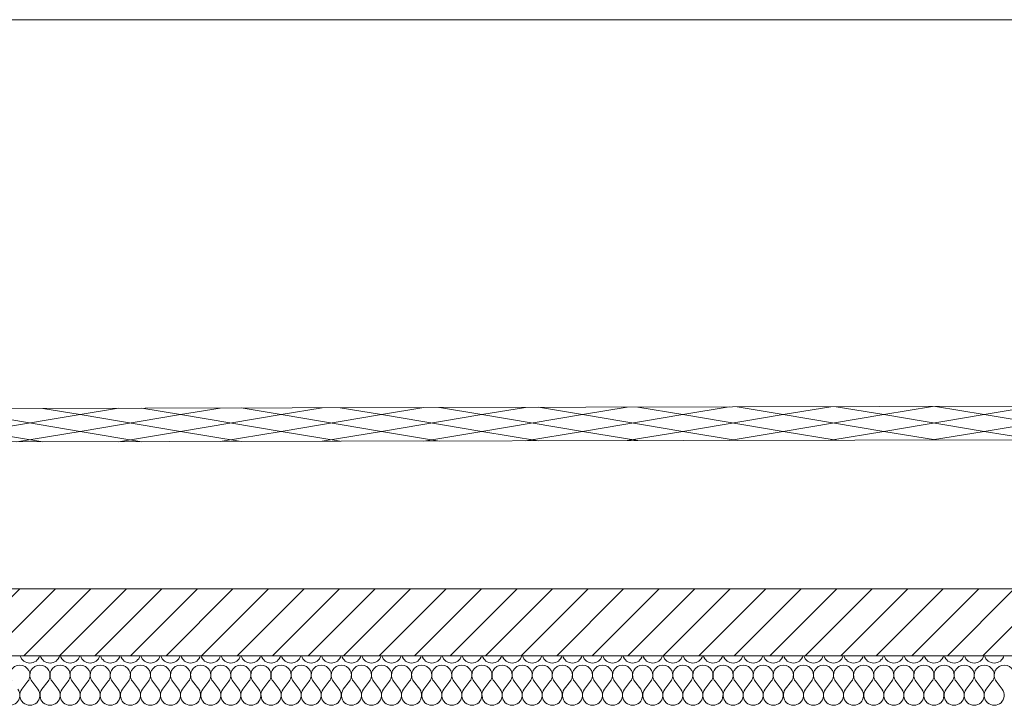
# Model space of a CAD drawing. Header units: millimetres. Extents: x 17009 to 157603, y -19950 to 21829.
# Tile 182 of 208: x 61919 to 64860, y 19779 to 21829. Entities that reach past the tile are written whole.
import ezdxf

# ---------------------------------------------------------------- set-up
doc = ezdxf.new("R2010")
doc.units = ezdxf.units.MM
doc.header["$MEASUREMENT"] = 0
doc.layers.add('01-STR_Dalles toitures.ARCHI', color=7, linetype='Continuous')
doc.layers.add('05-INF _ COTATIONS.ARCHI', color=7, linetype='Continuous')
doc.styles.add('STYLE_GENERE_1', font='arial.ttf')
doc.dimstyles.new('STYLE_GENERE__1', dxfattribs={"dimtxt": 150, "dimasz": 114, "dimexe": 0.18, "dimexo": 400, "dimgap": 0, "dimtad": 1, "dimlfac": 0.001, "dimzin": 0, "dimdsep": 46, "dimtxsty": 'STYLE_GENERE_1', "dimblk": 'ARROWHEAD_2', "dimblk1": 'ARROWHEAD_2', "dimblk2": 'ARROWHEAD_2', "dimcen": 0.09, "dimclrd": 8, "dimclre": 8, "dimclrt": 8, "dimazin": 0, "dimtfac": 1, "dimtdec": 4, "dimtmove": 0, "dimatfit": 3, "dimfxl": 0, "dimtolj": 1, "dimtzin": 0, "dimarcsym": 0})

# ---------------------------------------------------------------- blocks, each defined once
blk = doc.blocks.new('*X97')
at = {"layer": '01-STR_Dalles toitures.ARCHI', "color": 7, "linetype": 'Continuous', "lineweight": 5}
for p, q in [((61926, 19830), (61944, 19854)), ((61974, 19830), (61956, 19854)), ((61986, 19830), (62004, 19854)), ((62034, 19830), (62016, 19854)), ((62046, 19830), (62064, 19854)), ((62094, 19830), (62076, 19854)), ((62106, 19830), (62124, 19854)), ((62154, 19830), (62136, 19854)), ((62166, 19830), (62184, 19854)), ((62214, 19830), (62196, 19854)), ((62226, 19830), (62244, 19854)), ((62274, 19830), (62256, 19854)), ((62286, 19830), (62304, 19854)), ((62334, 19830), (62316, 19854)), ((62346, 19830), (62364, 19854)), ((62394, 19830), (62376, 19854)), ((62406, 19830), (62424, 19854)), ((62454, 19830), (62436, 19854)), ((62466, 19830), (62484, 19854)), ((62514, 19830), (62496, 19854)), ((62526, 19830), (62544, 19854)), ((62574, 19830), (62556, 19854)), ((62586, 19830), (62604, 19854)), ((62634, 19830), (62616, 19854)), ((62646, 19830), (62664, 19854)), ((62694, 19830), (62676, 19854)), ((62706, 19830), (62724, 19854)), ((62754, 19830), (62736, 19854)), ((62766, 19830), (62784, 19854)), ((62814, 19830), (62796, 19854)), ((62826, 19830), (62844, 19854)), ((62874, 19830), (62856, 19854)), ((62886, 19830), (62904, 19854)), ((62934, 19830), (62916, 19854)), ((62946, 19830), (62964, 19854)), ((62994, 19830), (62976, 19854)), ((63006, 19830), (63024, 19854)), ((63054, 19830), (63036, 19854)), ((63066, 19830), (63084, 19854)), ((63114, 19830), (63096, 19854)), ((63126, 19830), (63144, 19854)), ((63174, 19830), (63156, 19854)), ((63186, 19830), (63204, 19854)), ((63234, 19830), (63216, 19854)), ((63246, 19830), (63264, 19854)), ((63294, 19830), (63276, 19854)), ((63306, 19830), (63324, 19854)), ((63354, 19830), (63336, 19854)), ((63366, 19830), (63384, 19854)), ((63414, 19830), (63396, 19854)), ((63426, 19830), (63444, 19854)), ((63474, 19830), (63456, 19854)), ((63486, 19830), (63504, 19854)), ((63534, 19830), (63516, 19854)), ((63546, 19830), (63564, 19854)), ((63594, 19830), (63576, 19854)), ((63606, 19830), (63624, 19854)), ((63654, 19830), (63636, 19854)), ((63666, 19830), (63684, 19854)), ((63714, 19830), (63696, 19854)), ((63726, 19830), (63744, 19854)), ((63774, 19830), (63756, 19854)), ((63786, 19830), (63804, 19854)), ((63834, 19830), (63816, 19854)), ((63846, 19830), (63864, 19854)), ((63894, 19830), (63876, 19854)), ((63906, 19830), (63924, 19854)), ((63954, 19830), (63936, 19854)), ((63966, 19830), (63984, 19854)), ((64014, 19830), (63996, 19854)), ((64026, 19830), (64044, 19854)), ((64074, 19830), (64056, 19854)), ((64086, 19830), (64104, 19854)), ((64134, 19830), (64116, 19854)), ((64146, 19830), (64164, 19854)), ((64194, 19830), (64176, 19854)), ((64206, 19830), (64224, 19854)), ((64254, 19830), (64236, 19854)), ((64266, 19830), (64284, 19854)), ((64314, 19830), (64296, 19854)), ((64326, 19830), (64344, 19854)), ((64374, 19830), (64356, 19854)), ((64386, 19830), (64404, 19854)), ((64434, 19830), (64416, 19854)), ((64446, 19830), (64464, 19854)), ((64494, 19830), (64476, 19854)), ((64506, 19830), (64524, 19854)), ((64554, 19830), (64536, 19854)), ((64566, 19830), (64584, 19854)), ((64614, 19830), (64596, 19854)), ((64626, 19830), (64644, 19854)), ((64674, 19830), (64656, 19854)), ((64686, 19830), (64704, 19854)), ((64734, 19830), (64716, 19854)), ((64746, 19830), (64764, 19854)), ((64794, 19830), (64776, 19854)), ((64806, 19830), (64824, 19854)), ((64854, 19830), (64836, 19854))]:
    blk.add_line(p, q, dxfattribs=at)
for centre, start, end in [((61950, 19938), 195.466, 344.534), ((62010, 19938), 195.466, 344.534), ((62070, 19938), 195.466, 344.534), ((62130, 19938), 195.466, 344.534), ((62190, 19938), 195.466, 344.534), ((62250, 19938), 195.466, 344.534), ((62310, 19938), 195.466, 344.534), ((62370, 19938), 195.466, 344.534), ((62430, 19938), 195.466, 344.534), ((62490, 19938), 195.466, 344.534), ((62550, 19938), 195.466, 344.534), ((62610, 19938), 195.466, 344.534), ((62670, 19938), 195.466, 344.534), ((62730, 19938), 195.466, 344.534), ((62790, 19938), 195.466, 344.534), ((62850, 19938), 195.466, 344.534), ((62910, 19938), 195.466, 344.534), ((62970, 19938), 195.466, 344.534), ((63030, 19938), 195.466, 344.534), ((63090, 19938), 195.466, 344.534), ((63150, 19938), 195.466, 344.534), ((63210, 19938), 195.466, 344.534), ((63270, 19938), 195.466, 344.534), ((63330, 19938), 195.466, 344.534), ((63390, 19938), 195.466, 344.534), ((63450, 19938), 195.466, 344.534), ((63510, 19938), 195.466, 344.534), ((63570, 19938), 195.466, 344.534), ((63630, 19938), 195.466, 344.534), ((63690, 19938), 195.466, 344.534), ((63750, 19938), 195.466, 344.534), ((63810, 19938), 195.466, 344.534), ((63870, 19938), 195.466, 344.534), ((63930, 19938), 195.466, 344.534), ((63990, 19938), 195.466, 344.534), ((64050, 19938), 195.466, 344.534), ((64110, 19938), 195.466, 344.534), ((64170, 19938), 195.466, 344.534), ((64230, 19938), 195.466, 344.534), ((64290, 19938), 195.466, 344.534), ((64350, 19938), 195.466, 344.534), ((64410, 19938), 195.466, 344.534), ((64470, 19938), 195.466, 344.534), ((64530, 19938), 195.466, 344.534), ((64590, 19938), 195.466, 344.534), ((64650, 19938), 195.466, 344.534), ((64710, 19938), 195.466, 344.534), ((64770, 19938), 195.466, 344.534), ((64830, 19938), 195.466, 344.534), ((61920, 19872), 90, 216.8699), ((61920, 19872), 323.1301, 90), ((61980, 19872), 90, 216.8699), ((61980, 19872), 323.1301, 90), ((62040, 19872), 90, 216.8699), ((62040, 19872), 323.1301, 90), ((62100, 19872), 90, 216.8699), ((62100, 19872), 323.1301, 90), ((62160, 19872), 90, 216.8699), ((62160, 19872), 323.1301, 90), ((62220, 19872), 90, 216.8699), ((62220, 19872), 323.1301, 90), ((62280, 19872), 90, 216.8699), ((62280, 19872), 323.1301, 90), ((62340, 19872), 90, 216.8699), ((62340, 19872), 323.1301, 90), ((62400, 19872), 90, 216.8699), ((62400, 19872), 323.1301, 90), ((62460, 19872), 90, 216.8699), ((62460, 19872), 323.1301, 90), ((62520, 19872), 90, 216.8699), ((62520, 19872), 323.1301, 90), ((62580, 19872), 90, 216.8699), ((62580, 19872), 323.1301, 90), ((62640, 19872), 90, 216.8699), ((62640, 19872), 323.1301, 90), ((62700, 19872), 90, 216.8699), ((62700, 19872), 323.1301, 90), ((62760, 19872), 90, 216.8699), ((62760, 19872), 323.1301, 90), ((62820, 19872), 90, 216.8699), ((62820, 19872), 323.1301, 90), ((62880, 19872), 90, 216.8699), ((62880, 19872), 323.1301, 90), ((62940, 19872), 90, 216.8699), ((62940, 19872), 323.1301, 90), ((63000, 19872), 90, 216.8699), ((63000, 19872), 323.1301, 90), ((63060, 19872), 90, 216.8699), ((63060, 19872), 323.1301, 90), ((63120, 19872), 90, 216.8699), ((63120, 19872), 323.1301, 90), ((63180, 19872), 90, 216.8699), ((63180, 19872), 323.1301, 90), ((63240, 19872), 90, 216.8699), ((63240, 19872), 323.1301, 90), ((63300, 19872), 90, 216.8699), ((63300, 19872), 323.1301, 90), ((63360, 19872), 90, 216.8699), ((63360, 19872), 323.1301, 90), ((63420, 19872), 90, 216.8699), ((63420, 19872), 323.1301, 90), ((63480, 19872), 90, 216.8699), ((63480, 19872), 323.1301, 90), ((63540, 19872), 90, 216.8699), ((63540, 19872), 323.1301, 90), ((63600, 19872), 90, 216.8699), ((63600, 19872), 323.1301, 90), ((63660, 19872), 90, 216.8699), ((63660, 19872), 323.1301, 90), ((63720, 19872), 90, 216.8699), ((63720, 19872), 323.1301, 90), ((63780, 19872), 90, 216.8699), ((63780, 19872), 323.1301, 90), ((63840, 19872), 90, 216.8699), ((63840, 19872), 323.1301, 90), ((63900, 19872), 90, 216.8699), ((63900, 19872), 323.1301, 90), ((63960, 19872), 90, 216.8699), ((63960, 19872), 323.1301, 90), ((64020, 19872), 90, 216.8699), ((64020, 19872), 323.1301, 90), ((64080, 19872), 90, 216.8699), ((64080, 19872), 323.1301, 90), ((64140, 19872), 90, 216.8699), ((64140, 19872), 323.1301, 90), ((64200, 19872), 90, 216.8699), ((64200, 19872), 323.1301, 90), ((64260, 19872), 90, 216.8699), ((64260, 19872), 323.1301, 90), ((64320, 19872), 90, 216.8699), ((64320, 19872), 323.1301, 90), ((64380, 19872), 90, 216.8699), ((64380, 19872), 323.1301, 90), ((64440, 19872), 90, 216.8699), ((64440, 19872), 323.1301, 90), ((64500, 19872), 90, 216.8699), ((64500, 19872), 323.1301, 90), ((64560, 19872), 90, 216.8699), ((64560, 19872), 323.1301, 90), ((64620, 19872), 90, 216.8699), ((64620, 19872), 323.1301, 90), ((64680, 19872), 90, 216.8699), ((64680, 19872), 323.1301, 90), ((64740, 19872), 90, 216.8699), ((64740, 19872), 323.1301, 90), ((64800, 19872), 90, 216.8699), ((64800, 19872), 323.1301, 90), ((64860, 19872), 90, 216.8699), ((64860, 19872), 323.1301, 90), ((61890, 19812), 143.1301, 36.8699), ((61950, 19812), 143.1301, 36.8699), ((62010, 19812), 143.1301, 36.8699), ((62070, 19812), 143.1301, 36.8699), ((62130, 19812), 143.1301, 36.8699), ((62190, 19812), 143.1301, 36.8699), ((62250, 19812), 143.1301, 36.8699), ((62310, 19812), 143.1301, 36.8699), ((62370, 19812), 143.1301, 36.8699), ((62430, 19812), 143.1301, 36.8699), ((62490, 19812), 143.1301, 36.8699), ((62550, 19812), 143.1301, 36.8699), ((62610, 19812), 143.1301, 36.8699), ((62670, 19812), 143.1301, 36.8699), ((62730, 19812), 143.1301, 36.8699), ((62790, 19812), 143.1301, 36.8699), ((62850, 19812), 143.1301, 36.8699), ((62910, 19812), 143.1301, 36.8699), ((62970, 19812), 143.1301, 36.8699), ((63030, 19812), 143.1301, 36.8699), ((63090, 19812), 143.1301, 36.8699), ((63150, 19812), 143.1301, 36.8699), ((63210, 19812), 143.1301, 36.8699), ((63270, 19812), 143.1301, 36.8699), ((63330, 19812), 143.1301, 36.8699), ((63390, 19812), 143.1301, 36.8699), ((63450, 19812), 143.1301, 36.8699), ((63510, 19812), 143.1301, 36.8699), ((63570, 19812), 143.1301, 36.8699), ((63630, 19812), 143.1301, 36.8699), ((63690, 19812), 143.1301, 36.8699), ((63750, 19812), 143.1301, 36.8699), ((63810, 19812), 143.1301, 36.8699), ((63870, 19812), 143.1301, 36.8699), ((63930, 19812), 143.1301, 36.8699), ((63990, 19812), 143.1301, 36.8699), ((64050, 19812), 143.1301, 36.8699), ((64110, 19812), 143.1301, 36.8699), ((64170, 19812), 143.1301, 36.8699), ((64230, 19812), 143.1301, 36.8699), ((64290, 19812), 143.1301, 36.8699), ((64350, 19812), 143.1301, 36.8699), ((64410, 19812), 143.1301, 36.8699), ((64470, 19812), 143.1301, 36.8699), ((64530, 19812), 143.1301, 36.8699), ((64590, 19812), 143.1301, 36.8699), ((64650, 19812), 143.1301, 36.8699), ((64710, 19812), 143.1301, 36.8699), ((64770, 19812), 143.1301, 36.8699), ((64830, 19812), 143.1301, 36.8699)]:
    blk.add_arc(centre, 30, start, end, dxfattribs=at)
blk = doc.blocks.new('Élément de coupe_77_1')
at = {"layer": '01-STR_Dalles toitures.ARCHI', "linetype": 'Continuous', "lineweight": 0, "true_color": 0x000000}
h = blk.add_hatch(dxfattribs=at)
h.set_pattern_fill('Hachure_simple_0001', color=18, style=0, pattern_type=2)
h.set_pattern_definition([(45, (0, 0), (-53.03301, 53.03301), [])])
h.paths.add_polyline_path([(30252.5, 19930), (75896, 19930), (75896, 20130), (30252.5, 20130)])
at = {"layer": '01-STR_Dalles toitures.ARCHI', "color": 7, "linetype": 'Continuous', "lineweight": 5}
for p, q in [((75896, 20130), (30252.5, 20130)), ((75716, 19930), (47432.9, 19930))]:
    blk.add_line(p, q, dxfattribs=at)
at = {"layer": '01-STR_Dalles toitures.ARCHI', "lineweight": 0}
blk.add_blockref('*X97', (0, 0), dxfattribs=at)
blk = doc.blocks.new('*X552')
at = {"layer": '01-STR_Dalles toitures.ARCHI', "color": 7, "linetype": 'Continuous', "lineweight": 5}
for p, q in [((63734.1, 20672.3), (63600, 20650)), ((63765.5, 20672.4), (63900, 20650)), ((64038, 20673), (63900, 20650)), ((64061.7, 20673.1), (64200, 20650)), ((64341.9, 20673.7), (64200, 20650)), ((64357.9, 20673.7), (64500, 20650)), ((64645.8, 20674.3), (64500, 20650)), ((64654.1, 20674.3), (64800, 20650)), ((64949.7, 20675), (64800, 20650)), ((61800, 20650), (62100, 20600)), ((62100, 20650), (61800, 20600)), ((61988.4, 20668.6), (62100, 20650)), ((62214.5, 20669.1), (62100, 20650)), ((62100, 20650), (62400, 20600)), ((62400, 20650), (62100, 20600)), ((62284.6, 20669.2), (62400, 20650)), ((62518.4, 20669.7), (62400, 20650)), ((62400, 20650), (62700, 20600)), ((62700, 20650), (62400, 20600)), ((62580.8, 20669.9), (62700, 20650)), ((62822.3, 20670.4), (62700, 20650)), ((62700, 20650), (63000, 20600)), ((63000, 20650), (62700, 20600)), ((62877, 20670.5), (63000, 20650)), ((63126.3, 20671), (63000, 20650)), ((63000, 20650), (63300, 20600)), ((63300, 20650), (63000, 20600)), ((63173.1, 20671.1), (63300, 20650)), ((63430.2, 20671.7), (63300, 20650)), ((63300, 20650), (63600, 20600)), ((63600, 20650), (63300, 20600)), ((63469.3, 20671.8), (63600, 20650)), ((63600, 20650), (63900, 20600)), ((63900, 20650), (63600, 20600)), ((63900, 20650), (64200, 20600)), ((64200, 20650), (63900, 20600)), ((64200, 20650), (64500, 20600)), ((64500, 20650), (64200, 20600)), ((64500, 20650), (64800, 20600)), ((64800, 20650), (64500, 20600)), ((64800, 20650), (65100, 20600)), ((65100, 20650), (64800, 20600)), ((61800, 20600), (61988.4, 20568.6)), ((62100, 20600), (61910.6, 20568.4)), ((62100, 20600), (62284.6, 20569.2)), ((62400, 20600), (62214.5, 20569.1)), ((62400, 20600), (62580.8, 20569.9)), ((62700, 20600), (62518.4, 20569.7)), ((62700, 20600), (62877, 20570.5)), ((63000, 20600), (62822.3, 20570.4)), ((63000, 20600), (63173.1, 20571.1)), ((63300, 20600), (63126.3, 20571)), ((63300, 20600), (63469.3, 20571.8)), ((63600, 20600), (63430.2, 20571.7)), ((63600, 20600), (63765.5, 20572.4)), ((63900, 20600), (63734.1, 20572.3)), ((63900, 20600), (64061.7, 20573.1)), ((64200, 20600), (64038, 20573)), ((64200, 20600), (64357.9, 20573.7)), ((64500, 20600), (64341.9, 20573.7)), ((64500, 20600), (64654.1, 20574.3)), ((64800, 20600), (64645.8, 20574.3)), ((64800, 20600), (64950.2, 20575))]:
    blk.add_line(p, q, dxfattribs=at)
blk = doc.blocks.new('Élément de coupe_526_1')
at = {"layer": '01-STR_Dalles toitures.ARCHI', "color": 7, "linetype": 'Continuous', "lineweight": 5}
blk.add_line((34965, 21829.2), (71276.1, 21829.2), dxfattribs=at)
at = {"layer": '01-STR_Dalles toitures.ARCHI', "color": 8, "linetype": 'Continuous', "lineweight": 5, "flags": 128}
for points in [[(76816.1, 19958.4), (74614.8, 20695.7), (31255.8, 20602.6), (29332.4, 19958.4)], [(76816.1, 19858.4), (74614.8, 20595.7), (31255.8, 20502.6), (29332.4, 19858.4)]]:
    blk.add_lwpolyline(points, dxfattribs=at)
at = {"layer": '01-STR_Dalles toitures.ARCHI', "lineweight": 0}
blk.add_blockref('*X552', (0, 0), dxfattribs=at)
blk = doc.blocks.new('*D1254')
at = {"layer": '05-INF _ COTATIONS.ARCHI', "color": 8, "linetype": 'Continuous', "lineweight": 5}
for p, q in [((75558.9, 19710), (75558.9, 19783.3)), ((75633.9, 19666.7), (75483.9, 19753.3)), ((75671.4, 19710), (75158.9, 19710)), ((75558.9, 16830), (75558.9, 19710)), ((75483.9, 16873.3), (75633.9, 16786.7)), ((75958.9, 16830), (75446.4, 16830)), ((75558.9, 16756.7), (75558.9, 16830))]:
    blk.add_line(p, q, dxfattribs=at)
at = {"layer": '05-INF _ COTATIONS.ARCHI', "color": 8, "lineweight": 5, "insert": (75528.9, 18069.8), "char_height": 150, "attachment_point": 7, "rotation": 90, "style": 'STYLE_GENERE_1'}
blk.add_mtext('\\A1;{\\pql;\\fArial|b0|i0|c0|p0;\\W1.000000;2,88}', dxfattribs=at)
blk = doc.blocks.new('ARROWHEAD_2')
at = {"color": 0, "linetype": 'Continuous', "lineweight": 0}
for p, q in [((-0.378, -0.655), (0.378, 0.655)), ((0, 0), (-1, 0))]:
    blk.add_line(p, q, dxfattribs=at)

msp = doc.modelspace()

# ---------------------------------------------------------------- block references
at = {"layer": '01-STR_Dalles toitures.ARCHI', "lineweight": 0}
for name in ['Élément de coupe_526_1', 'Élément de coupe_77_1']:
    msp.add_blockref(name, (0, 0), dxfattribs=at)

# ---------------------------------------------------------------- dimensions: what is measured, and where the dimension line sits
at = {"layer": '05-INF _ COTATIONS.ARCHI', "color": 8, "linetype": 'Continuous', "lineweight": 5}
dim = msp.add_linear_dim(base=(75558.857, 19710), p1=(75601.137, 16830), p2=(53074.251, 19710), angle=90, dimstyle='STYLE_GENERE__1', dxfattribs=at)
dim.commit()
dim.dimension.update_dxf_attribs({"geometry": '*D1254', "text_midpoint": (75453.857, 18263.997), "dimtype": 160, "text_rotation": 90})

doc.saveas('drawing.dxf')
